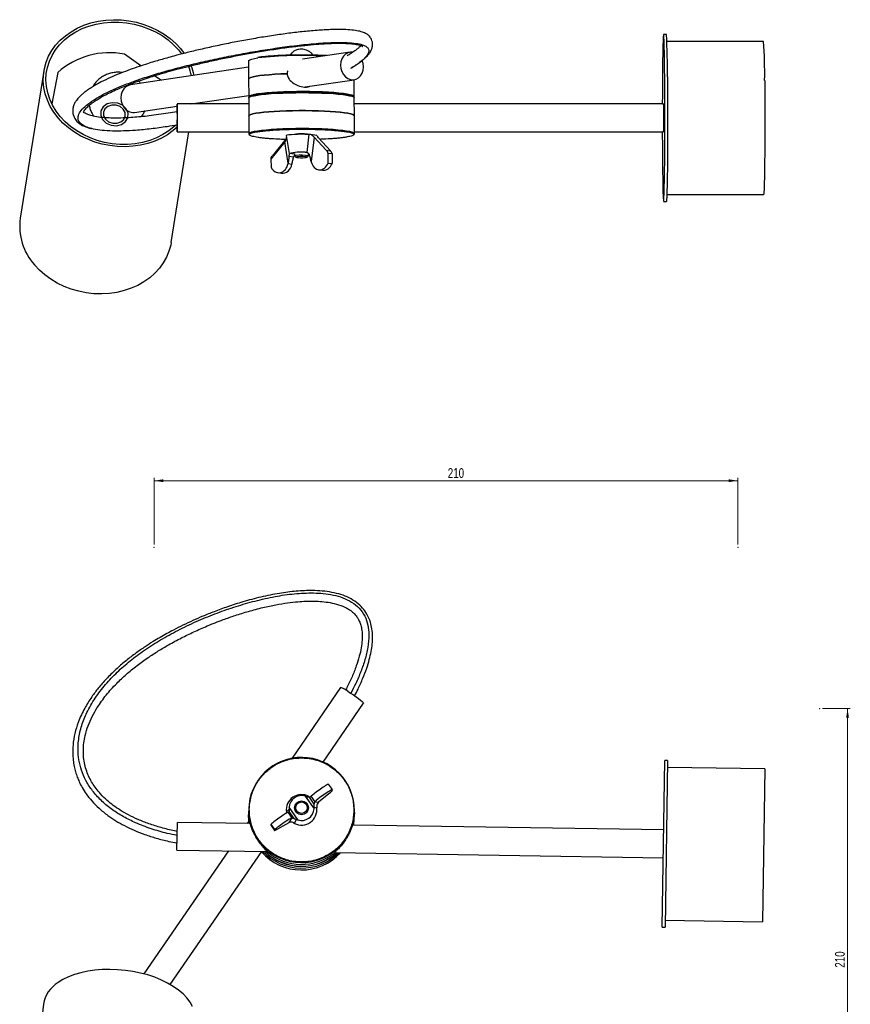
# Model space of a CAD drawing. Header units: millimetres. Extents: x 287 to 835, y 122 to 752.
# Tile 3 of 3: x 536 to 835, y 398 to 752. Entities that reach past the tile are written whole.
import ezdxf

# ---------------------------------------------------------------- set-up
doc = ezdxf.new("R2010")
doc.units = ezdxf.units.MM
doc.header["$PDSIZE"] = -1
doc.styles.add('SLDTEXTSTYLE0', font='TXT', dxfattribs={"width": 0.75})
doc.dimstyles.new('SLDDIMSTYLE0', dxfattribs={"dimtxt": 3.5, "dimasz": 3.302, "dimexe": 0, "dimexo": 0.0625, "dimgap": 0.875, "dimtad": 1, "dimdec": 0, "dimrnd": 1e-09, "dimzin": 12, "dimdsep": 46, "dimtxsty": 'SLDTEXTSTYLE0', "dimsah": 1, "dimcen": 0.09, "dimadec": 0, "dimazin": 3, "dimtfac": 1, "dimtdec": 0, "dimtofl": 0, "dimtmove": 0, "dimatfit": 3, "dimfxl": 0, "dimfrac": 2, "dimtolj": 1, "dimtzin": 12, "dimarcsym": 0})

# ---------------------------------------------------------------- blocks, each defined once
blk = doc.blocks.new('_D')
at = {"color": 7, "linetype": 'Continuous', "lineweight": 0}
for p, q in [((824.72, 503.88), (834.72, 503.88)), ((833.72, 293.88), (833.72, 503.88)), ((824.72, 293.88), (834.72, 293.88))]:
    blk.add_line(p, q, dxfattribs=at)
at = {"color": 7, "linetype": 'Continuous', "lineweight": 18}
for points in [[(833.72, 503.88), (833.21, 500.58), (834.23, 500.58)], [(833.72, 293.88), (834.23, 297.18), (833.21, 297.18)]]:
    blk.add_solid(points, dxfattribs=at)
at = {"color": 7, "linetype": 'Continuous', "lineweight": 18, "insert": (829.21, 410.73), "char_height": 3.5, "attachment_point": 1, "rotation": 90, "style": 'SLDTEXTSTYLE0'}
blk.add_mtext('210', dxfattribs=at)
blk = doc.blocks.new('_D_1')
at = {"color": 7, "linetype": 'Continuous', "lineweight": 0}
for p, q in [((584.26, 562.9), (584.26, 586.81)), ((584.26, 585.81), (794.26, 585.81)), ((794.26, 562.9), (794.26, 586.81))]:
    blk.add_line(p, q, dxfattribs=at)
at = {"color": 7, "linetype": 'Continuous', "lineweight": 18}
for points in [[(584.26, 585.81), (587.56, 585.3), (587.56, 586.32)], [(794.26, 585.81), (790.95, 586.32), (790.95, 585.3)]]:
    blk.add_solid(points, dxfattribs=at)
at = {"color": 7, "linetype": 'Continuous', "lineweight": 18, "insert": (689.92, 590.32), "char_height": 3.5, "attachment_point": 1, "style": 'SLDTEXTSTYLE0'}
blk.add_mtext('210', dxfattribs=at)

msp = doc.modelspace()

# ---------------------------------------------------------------- linework, layer by layer
at = {"color": 7, "linetype": 'Continuous', "lineweight": 25}
for p, q in [((768.54, 746.25), (767.54, 746.25)), ((803.54, 743.75), (768.73, 743.75)), ((654.75, 739.88), (637.69, 737.35)), ((579.48, 734.94), (573.59, 739.17)), ((618.27, 736.73), (618.28, 730.26)), ((544.61, 733.08), (536.11, 680.18)), ((618.28, 734.46), (575.73, 728.14)), ((549.62, 732.59), (547.52, 721.26)), ((586.7, 729.77), (584.41, 731.41)), ((618.28, 730.26), (618.29, 723.79)), ((638.58, 727.37), (656.22, 729.99)), ((656.29, 723.85), (656.28, 730)), ((597.42, 721.25), (618.29, 724.35)), ((618.29, 723.4), (618.3, 716.93)), ((621.24, 724.88), (621.02, 724.76)), ((656.3, 716.99), (656.29, 723.46)), ((577.2, 718.25), (592.53, 720.52)), ((618.3, 721.25), (592.57, 721.25)), ((598.18, 721.36), (598.14, 721.25)), ((598.42, 721.25), (598.44, 721.4)), ((767.54, 721.25), (656.3, 721.25)), ((618.3, 716.93), (618.31, 710.46)), ((656.31, 710.52), (656.3, 716.99)), ((590.42, 671.45), (596.81, 711.25)), ((592.57, 711.25), (618.31, 711.25)), ((631.17, 708.04), (626.73, 702.53)), ((631.81, 709.9), (632.83, 703.4)), ((639.89, 710.41), (639.18, 703.8)), ((639.89, 710.41), (640.55, 710.39)), ((640.55, 710.39), (642.78, 710.07)), ((641.86, 709.28), (640.77, 700.59)), ((641.86, 709.28), (646.19, 704.65)), ((642.78, 710.07), (642.77, 710.05)), ((647.68, 704.44), (643.44, 709.06)), ((656.31, 711.25), (767.54, 711.25)), ((631.32, 707.62), (626.28, 701.36)), ((632.47, 699.99), (631.32, 707.62)), ((646.19, 704.65), (647.68, 704.44)), ((626.28, 701.36), (626.36, 698.51)), ((626.37, 702), (626.77, 702.5)), ((632.77, 702.54), (634.53, 702.29)), ((632.83, 703.47), (632.85, 703.34)), ((634.82, 703.45), (634.83, 702.57)), ((634.84, 702.55), (635.28, 702.11)), ((639.18, 703.8), (638.59, 703.89)), ((639.37, 702.12), (639.81, 702.56)), ((639.83, 702.58), (639.82, 703.46)), ((646.91, 699.99), (646.92, 703.5)), ((648.38, 703.29), (646.92, 703.5)), ((648.38, 703.29), (648.3, 699.8)), ((632.47, 699.99), (632.45, 699.86)), ((632.45, 699.86), (633.86, 699.66)), ((633.86, 699.66), (633.88, 699.79)), ((640.77, 700.59), (640.8, 700.46)), ((643.46, 697.63), (644.81, 697.44)), ((646.91, 699.99), (648.3, 699.8)), ((628.73, 696.57), (630.08, 696.38)), ((768.73, 688.75), (803.54, 688.75)), ((767.54, 686.25), (768.54, 686.25)), ((651.37, 511.45), (633.88, 486)), ((645.09, 484.66), (659.61, 505.78)), ((767.08, 425.26), (768.01, 485.26)), ((769.01, 485.24), (768.01, 485.26)), ((769.01, 485.24), (768.08, 425.25)), ((803.97, 482.2), (768.97, 482.74)), ((803.97, 482.2), (803.11, 427.21)), ((646.91, 476.72), (648.3, 474.75)), ((648.38, 474.38), (648.3, 474.75)), ((639.18, 472.19), (638.59, 472.42)), ((638.59, 472.42), (641.82, 467.85)), ((639.89, 472.3), (639.18, 472.19)), ((639.89, 472.3), (640.55, 472.09)), ((641.88, 469.51), (640.12, 472.02)), ((640.77, 472.35), (640.8, 472.38)), ((642.21, 470.38), (640.8, 472.38)), ((647.68, 473.75), (643.44, 470.18)), ((618.32, 467.7), (618.3, 467.05)), ((632.85, 467.77), (631.88, 466.71)), ((632.83, 468.39), (632.85, 467.77)), ((636.06, 463.82), (632.83, 468.39)), ((634.83, 468.25), (634.82, 468.16)), ((639.82, 468.08), (639.82, 468.17)), ((641.8, 468.48), (642.76, 468.23)), ((641.82, 467.85), (641.8, 468.48)), ((642.21, 470.38), (642.19, 470.35)), ((642.19, 470.35), (643.44, 470.18)), ((642.78, 468.93), (642.76, 468.23)), ((618.37, 463.61), (618.28, 465.7)), ((631.88, 466.71), (631.86, 466.78)), ((631.93, 466.29), (631.88, 466.71)), ((632.47, 466.55), (632.45, 466.54)), ((632.45, 466.54), (633.86, 464.54)), ((632.77, 466.88), (634.53, 464.38)), ((632.89, 462.92), (633.88, 464.55)), ((633.86, 464.54), (633.88, 464.55)), ((634.75, 462.65), (635.47, 464.06)), ((635.47, 464.06), (636.06, 463.82)), ((656.3, 466.46), (656.31, 467.11)), ((592.49, 452.97), (592.64, 462.97)), ((618.8, 462.56), (592.64, 462.97)), ((618.38, 463.46), (617.78, 462.58)), ((618.32, 463.37), (618.31, 463.52)), ((626.28, 462.08), (626.36, 462.36)), ((627.75, 460.39), (626.36, 462.36)), ((626.37, 461.88), (627.63, 460.09)), ((627.73, 460.03), (632.89, 462.92)), ((627.73, 460.02), (632.82, 462.87)), ((627.75, 460.39), (627.73, 460.03)), ((634.82, 462.59), (634.75, 462.65)), ((767.62, 460.26), (655.67, 461.99)), ((656.1, 462.22), (656.07, 461.99)), ((610.98, 452.68), (580.6, 408.49)), ((590.1, 404.65), (622.98, 452.5)), ((592.49, 452.97), (624.9, 452.47)), ((649.24, 452.05), (649.3, 452.07)), ((649.27, 452.09), (767.47, 450.26)), ((767.08, 425.26), (768.08, 425.25)), ((768.12, 427.75), (803.11, 427.21)), ((544.42, 397.56), (535.93, 319.11))]:
    msp.add_line(p, q, dxfattribs=at)
at = {"color": 8, "linetype": 'Continuous', "lineweight": 25}
for p, q in [((634.82, 703.19), (632.83, 703.47)), ((638.59, 703.89), (639.03, 703.83)), ((632.89, 462.92), (632.82, 462.87))]:
    msp.add_line(p, q, dxfattribs=at)
at = {"color": 7, "linetype": 'Continuous', "lineweight": 25, "flags": 128}
for points in [[(549.73, 716.29), (548.2, 718.29), (546.91, 720.4), (545.87, 722.59), (545.1, 724.85), (544.6, 727.15), (544.39, 729.46), (544.45, 731.77), (544.79, 734.04), (545.41, 736.26), (546.3, 738.4), (547.45, 740.45), (548.85, 742.37), (550.49, 744.15), (552.35, 745.78), (554.4, 747.23), (556.63, 748.49), (559.02, 749.54), (561.54, 750.39), (564.16, 751.01), (566.86, 751.4), (569.61, 751.56), (572.39, 751.48), (575.15, 751.18), (577.88, 750.64), (580.55, 749.87), (583.13, 748.89), (585.6, 747.71), (587.92, 746.32), (590.07, 744.76), (592.04, 743.03), (593.8, 741.16), (595.12, 739.46)], [(550.53, 716.74), (549.01, 718.73), (547.74, 720.84), (546.73, 723.03), (545.99, 725.28), (545.54, 727.57), (545.37, 729.88), (545.49, 732.17), (545.91, 734.42), (546.6, 736.61), (547.57, 738.72), (548.81, 740.71), (550.29, 742.58), (552.01, 744.29), (553.95, 745.83), (556.09, 747.18), (558.39, 748.34), (560.84, 749.27), (563.41, 749.98), (566.08, 750.46), (568.8, 750.7), (571.56, 750.7), (574.32, 750.46), (577.05, 749.98), (579.73, 749.27), (582.31, 748.33), (584.78, 747.18), (587.11, 745.83), (589.27, 744.28), (591.24, 742.57), (593, 740.71), (594.15, 739.23)], [(767.95, 730.97), (767.92, 733.46), (767.9, 735.78), (767.87, 737.92), (767.83, 739.85), (767.79, 741.55), (767.75, 743.01), (767.71, 744.21), (767.67, 745.14), (767.62, 745.8), (767.58, 746.16), (767.53, 746.24), (767.49, 746.04), (767.44, 745.54), (767.4, 744.76), (767.36, 743.71), (767.32, 742.4), (767.28, 740.83), (767.24, 739.02), (767.21, 737), (767.18, 734.77), (767.15, 732.37), (767.13, 729.81), (767.11, 727.13), (767.1, 724.33), (767.09, 721.46), (767.09, 721.25)], [(655.66, 739.9), (655.01, 739.91), (654.05, 739.7), (653.16, 739.21), (652.41, 738.47), (651.85, 737.53), (651.49, 736.43), (651.36, 735.25), (651.48, 734.05), (651.82, 732.91), (652.38, 731.88), (653.13, 731.03), (654, 730.4)], [(618.27, 736.73), (618.36, 736.91), (618.74, 737.15), (619.41, 737.38), (620.37, 737.6), (621.59, 737.81)], [(654, 730.4), (654.97, 730.04), (655.96, 729.97), (656.93, 730.18), (657.81, 730.67), (658.56, 731.41), (659.13, 732.35), (659.49, 733.44), (659.62, 734.62), (659.5, 735.82), (659.17, 736.93)], [(632.1, 732.12), (629.84, 732.04), (627.7, 731.93), (625.71, 731.79), (623.9, 731.63), (622.31, 731.44), (620.95, 731.24), (619.86, 731.03), (619.04, 730.8), (618.52, 730.56), (618.29, 730.32), (618.28, 730.26)], [(618.28, 730.26), (618.29, 730.32), (618.52, 730.56), (619.04, 730.8), (619.86, 731.03), (620.95, 731.24), (622.31, 731.44), (623.9, 731.63), (625.71, 731.79), (627.7, 731.93), (629.84, 732.04), (632.1, 732.12)], [(767.09, 711.25), (767.09, 709.76), (767.1, 706.92), (767.12, 704.17), (767.14, 701.54), (767.16, 699.05), (767.19, 696.72), (767.22, 694.58), (767.26, 692.65), (767.29, 690.95), (767.33, 689.49), (767.38, 688.29), (767.42, 687.36), (767.46, 686.71), (767.51, 686.34), (767.55, 686.26), (767.6, 686.47), (767.64, 686.96), (767.69, 687.74), (767.73, 688.79), (767.77, 690.11), (767.81, 691.68), (767.85, 693.48), (767.88, 695.51), (767.91, 697.73), (767.94, 700.13), (767.96, 702.69), (767.98, 705.38), (767.99, 708.17), (768, 711.04), (768.01, 713.96), (768.01, 716.9), (768.01, 719.84), (768, 722.74), (767.99, 725.58), (767.97, 728.33), (767.95, 730.97), (767.95, 730.97)], [(768.95, 730.97), (768.97, 728.33), (768.99, 725.58), (769, 722.74), (769.01, 719.84), (769.01, 716.9), (769.01, 713.96), (769, 711.04), (768.99, 708.17), (768.98, 705.38), (768.96, 702.69), (768.94, 700.13), (768.91, 697.73), (768.88, 695.51), (768.85, 693.48), (768.81, 691.68), (768.77, 690.11), (768.73, 688.79), (768.69, 687.74), (768.64, 686.96), (768.6, 686.47), (768.55, 686.26), (768.54, 686.25)], [(803.91, 729.74), (803.93, 727.25), (803.95, 724.64), (803.96, 721.95), (803.96, 719.2), (803.97, 716.41), (803.96, 713.63), (803.96, 710.88), (803.95, 708.18), (803.93, 705.56), (803.91, 703.05), (803.89, 700.68), (803.86, 698.46), (803.84, 696.43), (803.8, 694.61), (803.77, 693), (803.73, 691.63), (803.69, 690.52), (803.65, 689.67), (803.61, 689.09), (803.56, 688.8), (803.54, 688.75)], [(575.73, 728.14), (575.02, 727.95), (574.14, 727.46), (573.39, 726.72), (572.82, 725.78), (572.47, 724.69), (572.34, 723.51), (572.45, 722.31), (572.8, 721.16), (573.36, 720.13), (574.1, 719.28), (574.98, 718.65)], [(618.29, 723.4), (618.35, 723.55), (618.69, 723.78), (619.32, 724.02), (620.23, 724.24), (621.41, 724.45), (622.84, 724.64), (624.5, 724.82), (626.36, 724.97), (628.4, 725.1), (630.57, 725.2), (632.85, 725.28), (635.2, 725.32), (637.59, 725.34)], [(618.29, 723.79), (618.3, 723.74), (618.4, 723.6)], [(637.59, 725.34), (639.96, 725.32), (642.3, 725.28), (644.56, 725.2), (646.7, 725.1), (648.7, 724.97), (650.51, 724.82), (652.12, 724.64), (653.49, 724.45), (654.61, 724.24), (655.45, 724.02), (656.01, 723.78), (656.27, 723.55), (656.29, 723.46)], [(656.19, 723.65), (656.2, 723.67), (656.29, 723.85)], [(592.63, 718.7), (592.62, 719.68), (592.61, 720.45), (592.59, 720.98), (592.57, 721.23), (592.55, 721.2), (592.54, 720.87), (592.52, 720.28), (592.51, 719.46), (592.5, 718.49)], [(592.5, 713.7), (592.51, 712.83), (592.52, 712.06), (592.54, 711.53), (592.56, 711.27), (592.58, 711.31), (592.59, 711.63), (592.61, 712.22), (592.62, 713.05), (592.63, 714.06), (592.64, 715.2), (592.64, 716.4), (592.64, 717.59), (592.63, 718.7)], [(592.62, 718.21), (592.61, 719.08), (592.6, 719.74), (592.58, 720.14), (592.56, 720.25), (592.55, 720.06), (592.53, 719.6), (592.52, 718.88), (592.51, 718.47)], [(618.3, 716.93), (618.31, 716.99), (618.53, 717.22), (619.04, 717.46), (619.83, 717.68), (620.89, 717.9), (622.21, 718.1), (623.76, 718.28), (625.52, 718.44), (627.46, 718.58), (629.55, 718.69), (631.76, 718.78), (634.06, 718.84), (636.41, 718.87), (638.78, 718.87), (641.12, 718.84), (643.4, 718.78), (645.58, 718.69), (647.64, 718.58), (649.54, 718.44), (651.25, 718.28), (652.75, 718.1), (654, 717.9), (655, 717.68), (655.72, 717.46), (656.16, 717.22), (656.3, 716.99)], [(656.3, 716.99), (656.16, 717.22), (655.72, 717.46), (655, 717.68), (654, 717.9), (652.75, 718.1), (651.25, 718.28), (649.54, 718.44), (647.64, 718.58), (645.58, 718.69), (643.4, 718.78), (641.12, 718.84), (638.78, 718.87), (636.41, 718.87), (634.06, 718.84), (631.76, 718.78), (629.55, 718.69), (627.46, 718.58), (625.52, 718.44), (623.76, 718.28), (622.21, 718.1), (620.89, 717.9), (619.83, 717.68), (619.04, 717.46), (618.53, 717.22), (618.31, 716.99), (618.3, 716.93)], [(592.6, 712.88), (591.18, 711.67), (589.13, 710.22), (586.9, 708.96), (584.51, 707.9), (581.99, 707.06), (579.37, 706.44), (576.67, 706.05), (573.92, 705.89), (571.14, 705.96), (568.38, 706.27), (565.64, 706.81), (562.97, 707.57), (560.39, 708.55), (557.93, 709.74), (555.61, 711.12), (553.46, 712.68), (551.49, 714.41), (549.73, 716.29)], [(591.94, 713.54), (591.51, 713.16), (589.58, 711.61), (587.44, 710.26), (585.14, 709.11), (582.68, 708.17), (580.11, 707.46), (577.45, 706.98), (574.73, 706.74), (571.97, 706.74), (569.21, 706.98), (566.48, 707.46), (563.8, 708.18), (561.22, 709.11), (558.74, 710.27), (556.42, 711.62), (554.25, 713.16), (552.29, 714.87), (550.53, 716.74)], [(592.52, 713.67), (592.53, 713.06), (592.54, 712.53), (592.56, 712.27), (592.58, 712.31), (592.59, 712.64), (592.61, 713.24), (592.62, 714.06), (592.62, 715.04), (592.63, 716.12), (592.63, 717.2), (592.62, 718.21)], [(618.31, 710.46), (618.33, 710.37), (618.51, 710.19)], [(631.81, 709.9), (631.85, 709.97), (632.17, 710.11), (632.78, 710.23), (633.66, 710.33), (634.76, 710.4), (636, 710.45), (637.32, 710.47), (638.64, 710.46), (639.89, 710.41)], [(656.12, 710.25), (656.25, 710.37), (656.31, 710.52)], [(635.26, 702.72), (634.9, 702.64), (634.84, 702.55), (634.84, 702.55)], [(635.63, 702.25), (635.31, 702.17), (635.31, 702.09), (635.61, 702.02), (636.17, 701.96), (636.9, 701.93), (637.71, 701.93), (638.45, 701.96), (639.02, 702.02), (639.34, 702.1), (639.35, 702.18), (639.05, 702.25), (638.49, 702.31), (637.75, 702.34), (636.95, 702.34), (636.2, 702.31), (635.63, 702.25)], [(640.12, 703.1), (639.91, 703.09), (639.82, 703.08)], [(590.42, 671.45), (590.24, 670.5), (589.62, 668.28), (588.73, 666.14), (587.58, 664.09), (586.17, 662.17), (584.54, 660.39), (582.68, 658.76), (580.63, 657.31), (578.4, 656.05), (576.01, 655), (573.49, 654.15), (570.87, 653.53), (568.17, 653.14), (565.42, 652.98), (562.64, 653.05), (559.88, 653.36), (557.14, 653.9), (554.47, 654.66), (551.9, 655.64), (549.43, 656.83), (547.11, 658.21), (544.96, 659.78), (542.99, 661.51), (541.23, 663.38)], [(654, 510.1), (654.97, 509.47), (655.96, 508.8), (656.93, 508.11), (657.81, 507.45), (658.56, 506.86), (659.13, 506.38), (659.49, 506.02), (659.62, 505.81), (659.61, 505.78)], [(656.3, 466.46), (656.3, 466.74), (656.16, 469.06)], [(618.75, 462.66), (618.39, 464.98), (618.3, 467.05)], [(656.3, 466.46), (656.15, 464.4), (655.71, 462.08)], [(598.12, 396.82), (597.23, 398.37), (596.07, 399.87), (594.67, 401.32), (593.04, 402.7), (591.18, 403.99), (589.13, 405.19), (586.9, 406.29), (584.51, 407.26), (581.99, 408.1), (579.37, 408.8), (576.67, 409.36), (573.92, 409.76), (571.14, 410.01), (568.38, 410.11), (565.64, 410.04), (562.97, 409.81), (560.39, 409.43), (557.93, 408.9), (555.61, 408.22), (553.46, 407.4), (551.49, 406.44), (549.73, 405.37)]]:
    msp.add_lwpolyline(points, dxfattribs=at)
at = {"color": 8, "linetype": 'Continuous', "lineweight": 25, "flags": 128}
for points in [[(656.29, 723.85), (656.28, 723.91), (656.07, 724.15), (655.55, 724.38), (654.75, 724.6), (653.67, 724.82), (652.34, 725.01), (650.77, 725.19), (648.98, 725.35), (647.01, 725.48), (644.89, 725.59), (642.64, 725.67), (640.32, 725.72), (637.94, 725.73), (635.56, 725.72), (633.2, 725.68), (630.91, 725.61), (628.71, 725.52), (626.66, 725.39), (624.77, 725.24), (623.08, 725.07), (621.61, 724.88)], [(621.61, 724.88), (620.39, 724.67), (619.43, 724.45), (618.76, 724.22), (618.38, 723.98), (618.29, 723.79)], [(637.61, 712.4), (635.22, 712.39), (632.87, 712.34), (630.59, 712.27), (628.42, 712.17), (626.38, 712.04), (624.52, 711.89), (622.86, 711.71), (621.43, 711.52), (620.25, 711.31), (619.34, 711.08), (618.71, 710.85), (618.37, 710.61), (618.31, 710.46)], [(656.31, 710.52), (656.29, 710.61), (656.03, 710.85), (655.47, 711.08), (654.63, 711.31), (653.51, 711.52), (652.14, 711.71), (650.53, 711.89), (648.72, 712.04), (646.72, 712.17), (644.58, 712.27), (642.32, 712.34), (639.98, 712.39), (637.61, 712.4)], [(631.17, 708.04), (631.16, 708.03), (631.14, 707.97), (631.15, 707.9), (631.19, 707.81), (631.24, 707.72), (631.32, 707.62)], [(655.83, 461.93), (656.2, 464.22), (656.29, 465.77)]]:
    msp.add_lwpolyline(points, dxfattribs=at)
at = {"color": 7, "linetype": 'Continuous', "flags": 128}
for points in [[(572.94, 720.77), (571.18, 721.54), (569.24, 721.72), (567.41, 721.27), (565.97, 720.25), (565.14, 718.83), (565.05, 717.22), (565.7, 715.67), (567.01, 714.4), (568.77, 713.62), (570.71, 713.45), (572.54, 713.9), (573.97, 714.91), (574.81, 716.33), (574.9, 717.95), (574.25, 719.5), (572.94, 720.77)], [(573.18, 719.39), (572.03, 720.32), (570.57, 720.83), (569.01, 720.85), (567.61, 720.37), (566.56, 719.47), (566.04, 718.28), (566.11, 716.98), (566.77, 715.78), (567.92, 714.85), (569.38, 714.33), (570.93, 714.32), (572.34, 714.8), (573.39, 715.7), (573.91, 716.89), (573.84, 718.19), (573.18, 719.39)]]:
    msp.add_lwpolyline(points, dxfattribs=at)
at = {"color": 7, "linetype": 'Continuous', "lineweight": 25}
for centre, radius in [((637.32, 468.2), 2.49), ((637.32, 468.25), 2.05)]:
    msp.add_circle(centre, radius, dxfattribs=at)
for centre, radius, start, end in [((563.38, 733.17), 205.58, 359.3852, 3.6478), ((621.18, 731.91), 182.74, 359.3185, 3.7144), ((568.26, 711.63), 28.05, 79.0463, 131.6455), ((637.71, 591.86), 146.84, 86.9896, 96.3023), ((578.2, 727.1), 19.99, 12.4355, 22.6302), ((578.4, 727.03), 20.79, 12.5682, 22.6089), ((576.7, 721.76), 3.55, 241.0377, 278.1418), ((737.58, 719.18), 30.03, 359.0848, 3.9482), ((647, 716.07), 120.64, 357.7114, 1.2515), ((637.34, 693.21), 17.35, 83.1518, 97.0275), ((636.96, 686.41), 17.55, 84.6677, 103.5945), ((637.19, 692.77), 10.13, 74.9992, 100.9666), ((556.72, 677.28), 20.81, 171.9841, 221.9054), ((649.25, 504.05), 7.7, 51.8253, 74.0033), ((637.26, 467.36), 18.95, 88.9574, 178.9754), ((637.36, 467.36), 18.95, 359.2555, 89.2602), ((637.11, 466.76), 18.81, 164.9425, 179.1126), ((637.31, 467.45), 5.49, 62.0397, 186.9356), ((637.32, 468.1), 4.5, 73.5928, 176.3065), ((637.32, 467.48), 5.49, 242.9568, 7.8664), ((637.33, 468.14), 4.5, 253.5928, 356.3065), ((637.1, 466.1), 18.81, 179.1138, 191.0342), ((637.48, 466.1), 18.81, 347.199, 359.1124), ((637.47, 465.4), 18.81, 349.3577, 359.1128), ((637.27, 464.91), 19.06, 221.0698, 317.6178), ((637.28, 465.56), 19.06, 223.2941, 314.9321), ((637.29, 466.25), 19.05, 226.279, 269.1359), ((637.31, 466.92), 19.07, 229.4736, 308.7525), ((637.3, 466.25), 19.05, 269.0902, 311.9472), ((555.47, 395.76), 11.19, 120.8628, 170.7713)]:
    msp.add_arc(centre, radius, start, end, dxfattribs=at)
at = {"color": 8, "linetype": 'Continuous', "lineweight": 25}
for centre, radius, start, end in [((637.26, 467.46), 18.95, 179.2555, 269.2602), ((637.1, 466.06), 18.81, 179.1087, 190.9415), ((637.36, 467.45), 18.95, 268.9574, 358.9754), ((637.29, 466.22), 19.07, 226.1109, 312.1153)]:
    msp.add_arc(centre, radius, start, end, dxfattribs=at)
at = {"color": 7, "linetype": 'Continuous', "lineweight": 25}
for centre, major_axis, ratio, start_param, end_param in [((643.98, 701.6), (0.44, 3.98), 0.815677, 5.300109, 5.674379), ((626.71, 701.31), (-0.06, 1.01), 0.422631, 0.804101, 1.499351), ((645.41, 701.39), (0.68, 3.94), 0.812171, 5.348273, 5.722543), ((629.25, 700.53), (0.44, 3.98), 0.815677, 2.193423, 4.63376), ((630.68, 700.33), (0.68, 3.94), 0.812171, 3.165419, 4.681924), ((643.98, 701.6), (0.44, 3.98), 0.815677, 1.94899, 4.389327), ((645.41, 701.39), (0.68, 3.94), 0.812171, 3.165419, 4.437491), ((643.98, 474.53), (3.27, 2.3), 0.064048, 0.413582, 2.85392), ((645.41, 472.51), (3.27, 2.31), 0.098781, 0.413413, 2.85375), ((645.41, 472.51), (3.27, 2.31), 0.098781, 5.411547, 5.785817), ((629.25, 464.24), (3.27, 2.3), 0.064048, 0.169149, 2.609487), ((630.68, 462.21), (3.27, 2.31), 0.098781, 0.16898, 2.609317), ((626.71, 461.47), (-0.427, 0.618), 0.103287, 0.087487, 0.782736), ((627.3, 460.64), (-0.427, 0.621), 0.102788, 2.5811, 3.276349)]:
    msp.add_ellipse(centre, major_axis=major_axis, ratio=ratio, start_param=start_param, end_param=end_param, dxfattribs=at)
for points, knots in [([(656.89, 735.25), (657.16, 735.43), (657.9, 735.93), (658.94, 736.72), (660.12, 737.7), (661.14, 738.73), (661.91, 739.7), (662.34, 740.46), (662.55, 740.97), (662.7, 741.46), (662.83, 742.09), (662.87, 742.97), (662.7, 743.96), (662.37, 744.73), (661.93, 745.42), (661.33, 746.05), (660.32, 746.71), (658.79, 747.3), (656.66, 747.73), (653.99, 747.99), (651.31, 748.06), (648.81, 748.03), (646.58, 747.95), (643.24, 747.76), (638.82, 747.38), (633.37, 746.76), (627.83, 746), (622.18, 745.11), (616.54, 744.12), (610.97, 743.05), (605.57, 741.92), (600.4, 740.76), (595.68, 739.61), (591.87, 738.62), (588.89, 737.81), (586.56, 737.15), (584.26, 736.47), (581.69, 735.67), (578.76, 734.71), (575.54, 733.59), (572.06, 732.27), (568.57, 730.8), (565.38, 729.27), (562.98, 727.96), (561.28, 726.91), (560.05, 726.07), (558.98, 725.26), (557.96, 724.39), (556.98, 723.41), (556.14, 722.36), (555.48, 721.17), (555.07, 719.99), (554.92, 718.53), (555.18, 717.16), (555.65, 716.12), (556.4, 715.03), (557.23, 714.3), (558.11, 713.73), (558.93, 713.31), (560.02, 712.89), (560.99, 712.59), (561.59, 712.46), (561.74, 712.43)], [0, 0, 0, 0, 0.00988, 0.027337, 0.042473, 0.062174, 0.078921, 0.090803, 0.09662, 0.100729, 0.10607, 0.113047, 0.122591, 0.130211, 0.135646, 0.145241, 0.157603, 0.172062, 0.187868, 0.20509, 0.223316, 0.235051, 0.247476, 0.260393, 0.290394, 0.320054, 0.350684, 0.383169, 0.416083, 0.44804, 0.480663, 0.512394, 0.541802, 0.56793, 0.584336, 0.598891, 0.613332, 0.629752, 0.650459, 0.673415, 0.697902, 0.727007, 0.754933, 0.77848, 0.793838, 0.806569, 0.819016, 0.832198, 0.84597, 0.862529, 0.875013, 0.889172, 0.903421, 0.917166, 0.9283, 0.936331, 0.954893, 0.961727, 0.971724, 0.984603, 0.996318, 1, 1, 1, 1]), ([(592.49, 718.45), (591.45, 718.28), (589.24, 717.9), (585.92, 717.41), (582.61, 716.98), (579.5, 716.65), (576.63, 716.4), (573.7, 716.23), (570.83, 716.16), (568.08, 716.2), (565.43, 716.37), (563.06, 716.7), (561.14, 717.17), (559.86, 717.67), (559.13, 718.1), (558.79, 718.39), (558.74, 718.45), (558.75, 718.42), (558.79, 718.3), (558.79, 718.28), (558.84, 718.37), (558.98, 718.59), (559.27, 719.06), (559.76, 719.66), (560.36, 720.27), (561.04, 720.88), (561.82, 721.49), (562.82, 722.21), (564.14, 723.06), (565.89, 724.07), (567.99, 725.16), (570.54, 726.36), (573.44, 727.58), (576.54, 728.77), (579.55, 729.84), (582.3, 730.75), (584.71, 731.51), (586.87, 732.16), (589.41, 732.89), (592.62, 733.77), (596.68, 734.81), (601.28, 735.92), (606.29, 737.05), (611.53, 738.14), (616.92, 739.17), (622.4, 740.13), (627.9, 741), (633.24, 741.75), (638.13, 742.32), (642.5, 742.73), (646.3, 742.99), (649.46, 743.1), (652.12, 743.1), (654.39, 743.01), (656.18, 742.82), (657.45, 742.59), (658.3, 742.37), (658.94, 742.13), (659.32, 741.87), (659.3, 741.91), (659.29, 741.92)], [0, 0, 0, 0, 0.017399, 0.037053, 0.056148, 0.073965, 0.091117, 0.107089, 0.127177, 0.145228, 0.162055, 0.184026, 0.202267, 0.21756, 0.230561, 0.241716, 0.251448, 0.257329, 0.263009, 0.271355, 0.283782, 0.298728, 0.312143, 0.32467, 0.335925, 0.346771, 0.356882, 0.367683, 0.383294, 0.400563, 0.419823, 0.440633, 0.464797, 0.487902, 0.50954, 0.528828, 0.544261, 0.557795, 0.571428, 0.593388, 0.618759, 0.64692, 0.677376, 0.708489, 0.739034, 0.770625, 0.801797, 0.831236, 0.859083, 0.881661, 0.902323, 0.920866, 0.933777, 0.94734, 0.96162, 0.969209, 0.977391, 0.986027, 0.994236, 1, 1, 1, 1]), ([(641.41, 738.81), (641.27, 739), (640.91, 739.52), (640.11, 740.15), (639.16, 740.64), (638.19, 740.91), (637.25, 740.99), (636.36, 740.91), (635.45, 740.66), (634.56, 740.23), (633.71, 739.59), (633.3, 739.04), (633.11, 738.79)], [0, 0, 0, 0, 0.074386, 0.192315, 0.311247, 0.401963, 0.499624, 0.601036, 0.677443, 0.789533, 0.905221, 1, 1, 1, 1]), ([(658.64, 742.22), (658.6, 742.18), (658.42, 741.97), (657.95, 741.53), (657.17, 740.88), (656.18, 740.15), (655.04, 739.38), (654.18, 738.85), (653.75, 738.59)], [0, 0, 0, 0, 0.044882, 0.21603, 0.38927, 0.593223, 0.796668, 1, 1, 1, 1]), ([(621.75, 738), (621.73, 738), (621.68, 737.99), (621.63, 737.94), (621.59, 737.88), (621.59, 737.83), (621.59, 737.81)], [0, 0, 0, 0, 0.270261, 0.562429, 0.789736, 1, 1, 1, 1]), ([(646.29, 738.63), (646.15, 738.64), (645.35, 738.68), (643.76, 738.75), (641.57, 738.81), (639.36, 738.84), (637.18, 738.85), (635.09, 738.84), (633.1, 738.8), (630.69, 738.73), (628.03, 738.6), (625.39, 738.41), (623.31, 738.21), (622.25, 738.07), (621.75, 738)], [0, 0, 0, 0, 0.017887, 0.102037, 0.184907, 0.265929, 0.34461, 0.420549, 0.493439, 0.563067, 0.691963, 0.80725, 0.909565, 1, 1, 1, 1]), ([(632.35, 733.12), (632.32, 733.06), (632.16, 732.75), (632.13, 732.4), (632.1, 732.12)], [0, 0, 0, 0, 0.205679, 1, 1, 1, 1]), ([(655.36, 734.25), (655.69, 734.45), (656.14, 734.73), (656.55, 735.01), (656.66, 735.09)], [0, 0, 0, 0, 0.725967, 1, 1, 1, 1]), ([(572.79, 732.52), (572.64, 732.55), (571.94, 732.7), (570.67, 732.68), (569.03, 732.48), (567.47, 732.01), (566.03, 731.33), (564.72, 730.45), (563.58, 729.39), (562.74, 728.39), (562.36, 727.71), (562.23, 727.48)], [0, 0, 0, 0, 0.036137, 0.170939, 0.303535, 0.433924, 0.562199, 0.688547, 0.813227, 0.936578, 1, 1, 1, 1]), ([(579.39, 728.68), (579.3, 728.81), (579.09, 729.11), (578.82, 729.36), (578.66, 729.51)], [0, 0, 0, 0, 0.414332, 1, 1, 1, 1]), ([(632.1, 732.12), (632.19, 731.67), (632.38, 730.76), (633.38, 729.43), (634.95, 728.25), (637.17, 727.45), (639.11, 727.22), (640.12, 727.56), (640.34, 727.63)], [0, 0, 0, 0, 0.131917, 0.262581, 0.474395, 0.691968, 0.932747, 1, 1, 1, 1]), ([(637.58, 725.52), (636.75, 725.51), (634.97, 725.51), (632.17, 725.44), (629.16, 725.33), (626.65, 725.18), (624.7, 725.01), (623.27, 724.87), (621.96, 724.7), (620.79, 724.52), (619.83, 724.31), (619.1, 724.09), (618.66, 723.89), (618.58, 723.75), (618.55, 723.7)], [0, 0, 0, 0, 0.0869821, 0.1853912, 0.2962778, 0.4202529, 0.4872227, 0.55733, 0.6303698, 0.7060472, 0.7839758, 0.8636825, 0.9446202, 1, 1, 1, 1]), ([(621.77, 724.67), (621.75, 724.67), (621.7, 724.68), (621.65, 724.74), (621.61, 724.81), (621.61, 724.86), (621.61, 724.88)], [0, 0, 0, 0, 0.270261, 0.562429, 0.789736, 1, 1, 1, 1]), ([(637.59, 725.34), (637.59, 725.37), (637.58, 725.42), (637.58, 725.48), (637.58, 725.52), (637.58, 725.52), (637.58, 725.52)], [0, 0, 0, 0, 0.270261, 0.562429, 0.789736, 1, 1, 1, 1]), ([(656.05, 723.7), (656.04, 723.76), (656.01, 723.89), (655.62, 724.09), (654.97, 724.31), (654.06, 724.52), (652.96, 724.7), (651.69, 724.87), (650.31, 725.01), (648.41, 725.18), (645.95, 725.33), (642.97, 725.44), (640.19, 725.51), (638.42, 725.51), (637.58, 725.52)], [0, 0, 0, 0, 0.053949, 0.135009, 0.214836, 0.292883, 0.368675, 0.441826, 0.512039, 0.57911, 0.703273, 0.814328, 0.912886, 1, 1, 1, 1]), ([(560.95, 720.78), (561.06, 720.28), (561.27, 719.25), (561.8, 717.93), (562.29, 717.17), (562.48, 716.88)], [0, 0, 0, 0, 0.361213, 0.750674, 1, 1, 1, 1]), ([(579.75, 716.69), (579.9, 716.9), (580.34, 717.53), (580.72, 718.25), (580.87, 718.77), (580.88, 718.79)], [0, 0, 0, 0, 0.331644, 0.964494, 1, 1, 1, 1]), ([(637.61, 712.4), (637.61, 712.37), (637.61, 712.32), (637.6, 712.24), (637.6, 712.2), (637.6, 712.19), (637.6, 712.18)], [0, 0, 0, 0, 0.270261, 0.562429, 0.789736, 1, 1, 1, 1]), ([(631.48, 708.49), (630.58, 708.52), (628.56, 708.59), (626.2, 708.74), (624.3, 708.9), (622.91, 709.05), (621.65, 709.22), (620.54, 709.4), (619.64, 709.61), (618.98, 709.83), (618.58, 710.04), (618.55, 710.18), (618.54, 710.25)], [0, 0, 0, 0, 0.122873, 0.275161, 0.357425, 0.443543, 0.533263, 0.626223, 0.721949, 0.819858, 0.91928, 1, 1, 1, 1]), ([(631.9, 709.33), (631.88, 709.25), (631.82, 709.06), (631.6, 708.62), (631.32, 708.25), (631.17, 708.05)], [0, 0, 0, 0, 0.234192, 0.57317, 1, 1, 1, 1]), ([(640.55, 710.39), (640.83, 710.19), (641.32, 709.83), (641.7, 709.45), (641.86, 709.28)], [0, 0, 0, 0, 0.577293, 1, 1, 1, 1]), ([(643.44, 709.06), (643.26, 709.28), (642.94, 709.66), (642.83, 709.95), (642.78, 710.07)], [0, 0, 0, 0, 0.5739179, 1, 1, 1, 1]), ([(656.1, 710.31), (656.11, 710.31), (656.15, 710.22), (655.96, 710.06), (655.52, 709.83), (654.78, 709.61), (653.81, 709.4), (652.65, 709.22), (651.33, 709.05), (649.9, 708.9), (647.95, 708.74), (645.97, 708.61), (644.38, 708.56), (643.92, 708.54)], [0, 0, 0, 0, 0.008407, 0.11201, 0.214813, 0.316052, 0.415033, 0.511154, 0.603926, 0.692972, 0.778034, 0.9355, 1, 1, 1, 1]), ([(632.77, 702.54), (632.74, 702.12), (632.68, 701.27), (632.54, 700.42), (632.47, 699.99)], [0, 0, 0, 0, 0.49695, 1, 1, 1, 1]), ([(632.85, 703.34), (632.86, 703.29), (632.87, 703.19), (632.81, 702.92), (632.77, 702.69), (632.77, 702.56), (632.77, 702.54)], [0, 0, 0, 0, 0.4027222, 0.6759268, 0.9503883, 1, 1, 1, 1]), ([(633.88, 699.79), (633.97, 700.21), (634.15, 701.06), (634.41, 701.88), (634.53, 702.29)], [0, 0, 0, 0, 0.497275, 1, 1, 1, 1]), ([(634.53, 702.29), (634.57, 702.39), (634.64, 702.55), (634.77, 702.65), (634.82, 702.69)], [0, 0, 0, 0, 0.617071, 1, 1, 1, 1]), ([(640.12, 703.07), (640.07, 703.17), (639.99, 703.36), (639.74, 703.58), (639.46, 703.72), (639.27, 703.78), (639.18, 703.8)], [0, 0, 0, 0, 0.250176, 0.499803, 0.764556, 1, 1, 1, 1]), ([(640.77, 700.59), (640.68, 701), (640.5, 701.83), (640.25, 702.66), (640.12, 703.07)], [0, 0, 0, 0, 0.4972754, 1, 1, 1, 1]), ([(656.41, 508.48), (656.82, 509.27), (657.89, 511.34), (659.35, 514.64), (660.71, 518.2), (661.7, 521.43), (662.37, 524.34), (662.75, 526.95), (662.88, 529.22), (662.8, 531.46), (662.48, 533.67), (661.81, 535.91), (660.8, 538.04), (659.29, 540.16), (657.13, 542.15), (654.46, 543.76), (651.45, 544.94), (648.2, 545.74), (644.76, 546.2), (640.47, 546.39), (635.29, 546.16), (629.08, 545.35), (622.67, 544.04), (616.46, 542.38), (610.87, 540.59), (606.06, 538.83), (601.9, 537.16), (598.17, 535.53), (594.66, 533.88), (591.53, 532.3), (588.79, 530.83), (586.34, 529.44), (583.74, 527.88), (580.82, 526), (577.62, 523.78), (574.26, 521.2), (570.81, 518.26), (567.51, 515.06), (564.58, 511.78), (562.4, 508.94), (560.81, 506.57), (559.55, 504.47), (558.37, 502.24), (557.11, 499.41), (555.93, 495.93), (555.12, 491.93), (554.92, 488.34), (555.11, 485.43), (555.46, 483.19), (555.97, 481.15), (556.59, 479.29), (557.38, 477.4), (558.43, 475.36), (559.91, 473.03), (561.92, 470.51), (564.52, 467.9), (567.43, 465.54), (570.52, 463.48), (573.69, 461.7), (577.19, 460.06), (581.01, 458.56), (585.16, 457.24), (589.03, 456.22), (591.53, 455.74), (592.53, 455.54)], [0, 0, 0, 0, 0.012343, 0.032327, 0.050042, 0.065158, 0.079013, 0.091371, 0.101679, 0.110362, 0.122205, 0.132257, 0.142179, 0.154004, 0.16737, 0.181313, 0.195526, 0.210416, 0.225993, 0.241923, 0.267977, 0.295594, 0.326319, 0.356414, 0.382706, 0.406058, 0.426246, 0.443898, 0.461682, 0.479365, 0.491899, 0.504441, 0.518085, 0.533709, 0.552277, 0.571917, 0.592423, 0.615242, 0.635985, 0.653895, 0.665366, 0.676082, 0.688245, 0.700871, 0.719585, 0.739671, 0.757834, 0.769546, 0.780002, 0.789248, 0.798403, 0.806836, 0.81726, 0.829619, 0.844189, 0.860663, 0.878945, 0.894256, 0.91025, 0.927604, 0.946, 0.965331, 0.986258, 1, 1, 1, 1]), ([(592.59, 459.72), (592.25, 459.78), (590.3, 460.13), (586.89, 461.02), (582.52, 462.37), (578.6, 463.9), (575.14, 465.55), (572.16, 467.26), (569.6, 469), (567.22, 470.92), (565.14, 472.95), (563.39, 475.06), (562.04, 477.05), (560.9, 479.12), (559.96, 481.38), (559.28, 483.79), (558.87, 486.32), (558.76, 488.92), (558.96, 491.56), (559.5, 494.51), (560.49, 497.72), (561.97, 501.08), (564.09, 504.8), (566.98, 508.81), (570.53, 512.74), (574.28, 516.25), (578.06, 519.35), (581.93, 522.14), (585.74, 524.62), (589.73, 526.98), (594, 529.27), (598.62, 531.53), (603.62, 533.74), (608.6, 535.7), (613.56, 537.43), (618.31, 538.91), (623.21, 540.2), (627.91, 541.21), (632.13, 541.9), (635.72, 542.31), (638.74, 542.5), (641.4, 542.54), (644.07, 542.43), (646.91, 542.13), (649.92, 541.51), (652.39, 540.65), (654.16, 539.69), (655.46, 538.79), (656.45, 537.84), (657.25, 536.81), (657.84, 535.84), (658.42, 534.55), (658.89, 532.89), (659.16, 530.83), (659.15, 528.39), (658.8, 525.61), (658.09, 522.5), (657, 519.03), (655.48, 515.28), (654.18, 512.42), (653.35, 510.87), (653.2, 510.59)], [0, 0, 0, 0, 0.00521, 0.029311, 0.052044, 0.072491, 0.091071, 0.108063, 0.122832, 0.136225, 0.152737, 0.165395, 0.176623, 0.188413, 0.200642, 0.213477, 0.226565, 0.240107, 0.25384, 0.268086, 0.287098, 0.306573, 0.325651, 0.354117, 0.383408, 0.407558, 0.433017, 0.45804, 0.48012, 0.501916, 0.528157, 0.552931, 0.579172, 0.609948, 0.632752, 0.657424, 0.684002, 0.707752, 0.728685, 0.747066, 0.76101, 0.773264, 0.786073, 0.800257, 0.815065, 0.830895, 0.838305, 0.844578, 0.853978, 0.858434, 0.864174, 0.871153, 0.879809, 0.890429, 0.902878, 0.917316, 0.933276, 0.951892, 0.973107, 0.995181, 1, 1, 1, 1]), ([(618.52, 467.72), (618.56, 468.5), (618.64, 470.05), (619.12, 472.31), (619.85, 474.48), (620.81, 476.49), (621.98, 478.32), (623.29, 479.95), (624.72, 481.37), (626.67, 482.93), (629.18, 484.41), (632.19, 485.5), (634.99, 486.07), (636.77, 486.11), (637.6, 486.13)], [0, 0, 0, 0, 0.079486, 0.158358, 0.236031, 0.311971, 0.385717, 0.456893, 0.525211, 0.590472, 0.711283, 0.81934, 0.915238, 1, 1, 1, 1]), ([(637.61, 486.31), (637.61, 486.31), (637.61, 486.31), (637.6, 486.26), (637.6, 486.2), (637.6, 486.15), (637.6, 486.13)], [0, 0, 0, 0, 0.270261, 0.562429, 0.789736, 1, 1, 1, 1]), ([(637.6, 486.13), (638.44, 486.09), (640.21, 485.99), (642.99, 485.34), (645.97, 484.15), (648.43, 482.6), (650.33, 480.97), (651.71, 479.51), (652.98, 477.84), (654.08, 475.97), (654.99, 473.93), (655.65, 471.75), (656.06, 469.47), (656.09, 467.92), (656.11, 467.14)], [0, 0, 0, 0, 0.084762, 0.18066, 0.288717, 0.409528, 0.474789, 0.543107, 0.614283, 0.688029, 0.763969, 0.841642, 0.920514, 1, 1, 1, 1]), ([(640.12, 472.02), (640.07, 472.01), (639.99, 472.01), (639.74, 472.02), (639.46, 472.08), (639.27, 472.16), (639.18, 472.19)], [0, 0, 0, 0, 0.250176, 0.499803, 0.764556, 1, 1, 1, 1]), ([(640.77, 472.35), (640.68, 472.27), (640.5, 472.1), (640.25, 472.05), (640.12, 472.02)], [0, 0, 0, 0, 0.497275, 1, 1, 1, 1]), ([(632.85, 467.77), (632.86, 467.61), (632.87, 467.34), (632.81, 467.04), (632.77, 466.92), (632.77, 466.89), (632.77, 466.88)], [0, 0, 0, 0, 0.402722, 0.675927, 0.950388, 1, 1, 1, 1]), ([(641.8, 468.48), (641.79, 468.65), (641.78, 468.94), (641.84, 469.29), (641.88, 469.45), (641.88, 469.51), (641.88, 469.51)], [0, 0, 0, 0, 0.402722, 0.675927, 0.950388, 1, 1, 1, 1]), ([(641.88, 469.51), (641.91, 469.68), (641.97, 470.01), (642.12, 470.24), (642.19, 470.35)], [0, 0, 0, 0, 0.49695, 1, 1, 1, 1]), ([(643.44, 470.18), (643.26, 469.99), (642.94, 469.65), (642.83, 469.14), (642.78, 468.93)], [0, 0, 0, 0, 0.5739179, 1, 1, 1, 1]), ([(632.77, 466.88), (632.74, 466.8), (632.68, 466.63), (632.54, 466.58), (632.47, 466.55)], [0, 0, 0, 0, 0.49695, 1, 1, 1, 1]), ([(633.88, 464.55), (633.97, 464.55), (634.15, 464.55), (634.41, 464.43), (634.53, 464.38)], [0, 0, 0, 0, 0.497275, 1, 1, 1, 1]), ([(634.53, 464.38), (634.58, 464.36), (634.66, 464.33), (634.91, 464.27), (635.19, 464.19), (635.38, 464.1), (635.47, 464.06)], [0, 0, 0, 0, 0.250176, 0.499803, 0.764555, 1, 1, 1, 1]), ([(618.55, 462.57), (618.52, 462.74), (618.43, 463.2), (618.39, 463.56), (618.37, 463.6), (618.37, 463.61)], [0, 0, 0, 0, 0.266917, 0.717535, 1, 1, 1, 1]), ([(624.91, 452.42), (624.84, 452.53), (624.7, 452.75), (623.94, 453.58), (622.84, 454.85), (621.48, 456.7), (620.33, 458.68), (619.52, 460.47), (619.06, 461.75), (618.82, 462.54), (618.79, 462.6), (618.77, 462.63)], [0, 0, 0, 0, 0.083306, 0.165821, 0.299581, 0.43698, 0.589032, 0.699644, 0.810591, 0.913276, 1, 1, 1, 1]), ([(634.75, 462.65), (634.58, 462.75), (634.23, 462.96), (633.73, 463.07), (633.27, 463.07), (633.02, 462.97), (632.89, 462.92)], [0, 0, 0, 0, 0.241484, 0.489142, 0.743769, 1, 1, 1, 1]), ([(634.25, 462.93), (634.27, 462.91), (634.46, 462.79), (634.65, 462.68), (634.82, 462.59)], [0, 0, 0, 0, 0.131053, 1, 1, 1, 1]), ([(655.7, 462.06), (655.68, 462.03), (655.65, 461.98), (655.4, 461.26), (654.96, 460.14), (654.29, 458.7), (653.37, 457.08), (652.17, 455.35), (650.88, 453.84), (649.88, 452.79), (649.36, 452.24), (649.28, 452.1), (649.24, 452.05)], [0, 0, 0, 0, 0.083845, 0.183312, 0.282888, 0.384593, 0.493441, 0.616529, 0.759075, 0.872349, 0.950815, 1, 1, 1, 1]), ([(624.72, 452.5), (624.74, 452.48), (624.87, 452.4), (624.89, 452.41), (624.91, 452.42)], [0, 0, 0, 0, 0.205679, 1, 1, 1, 1]), ([(637.02, 448.73), (637.02, 448.7), (637.02, 448.64), (637.02, 448.57), (637.02, 448.52), (637.02, 448.51), (637.02, 448.51)], [0, 0, 0, 0, 0.270261, 0.562429, 0.789736, 1, 1, 1, 1])]:
    msp.add_open_spline(points, degree=3, knots=knots, dxfattribs=at)
at = {"color": 8, "linetype": 'Continuous', "lineweight": 25}
for points, knots in [([(592.61, 713.69), (591.39, 713.49), (588.22, 712.95), (583.19, 712.28), (577.94, 711.76), (573.28, 711.51), (569.22, 711.48), (565.52, 711.7), (562.47, 712.17), (560.09, 712.85), (558.39, 713.69), (557.3, 714.72), (556.78, 716.01), (557.07, 717.59), (558.31, 719.38), (560.43, 721.31), (563.42, 723.33), (567.22, 725.37), (571.49, 727.31), (576.25, 729.17), (581.52, 730.99), (587.34, 732.76), (593.62, 734.46), (600.19, 736.06), (606.92, 737.55), (613.69, 738.91), (620.64, 740.17), (627.63, 741.28), (634.66, 742.23), (640.48, 742.85), (645.2, 743.21), (648.73, 743.37), (652.19, 743.41), (655.39, 743.26), (658.17, 742.88), (660.18, 742.24), (661.28, 741.41), (661.66, 740.37), (661.26, 739.17), (660.18, 737.84), (658.67, 736.51), (656.89, 735.21), (655.53, 734.36), (654.89, 733.96)], [0, 0, 0, 0, 0.017444, 0.045262, 0.073047, 0.095229, 0.117198, 0.139026, 0.160816, 0.17926, 0.197883, 0.216378, 0.234969, 0.259765, 0.284717, 0.309539, 0.339366, 0.369239, 0.398476, 0.428037, 0.45947, 0.492082, 0.52597, 0.560832, 0.594712, 0.628535, 0.661766, 0.696201, 0.728633, 0.760922, 0.777036, 0.794109, 0.810175, 0.826574, 0.84281, 0.859032, 0.875244, 0.891688, 0.913801, 0.935424, 0.957197, 0.979771, 1, 1, 1, 1]), ([(618.54, 723.56), (618.55, 723.67), (618.58, 723.88), (619.32, 724.18), (620.38, 724.44), (621.33, 724.6), (621.77, 724.67)], [0, 0, 0, 0, 0.264898, 0.540021, 0.784186, 1, 1, 1, 1]), ([(621.77, 724.67), (622.27, 724.74), (623.33, 724.88), (625.41, 725.08), (628.05, 725.27), (630.71, 725.39), (633.12, 725.47), (635.11, 725.5), (637.2, 725.52), (639.38, 725.51), (641.59, 725.48), (643.78, 725.41), (645.92, 725.32), (647.93, 725.21), (649.78, 725.06), (651.42, 724.9), (652.83, 724.72), (653.99, 724.53), (654.88, 724.33), (655.51, 724.13), (655.85, 723.98), (655.92, 723.9), (655.93, 723.89)], [0, 0, 0, 0, 0.055091, 0.11742, 0.187652, 0.266173, 0.30859, 0.352993, 0.399254, 0.447186, 0.496543, 0.547026, 0.598289, 0.649952, 0.701614, 0.752877, 0.80336, 0.852717, 0.900649, 0.94691, 0.991313, 1, 1, 1, 1]), ([(618.54, 710.25), (618.53, 710.26), (618.48, 710.36), (618.66, 710.53), (619.11, 710.76), (619.85, 710.98), (620.81, 711.18), (621.98, 711.37), (623.29, 711.54), (624.72, 711.68), (626.67, 711.84), (629.18, 712), (632.19, 712.11), (634.99, 712.17), (636.77, 712.18), (637.6, 712.18)], [0, 0, 0, 0, 0.015215, 0.093492, 0.171164, 0.247655, 0.322439, 0.395063, 0.465156, 0.532435, 0.596703, 0.715676, 0.822089, 0.916527, 1, 1, 1, 1]), ([(637.6, 712.18), (638.44, 712.18), (640.21, 712.17), (642.99, 712.11), (645.97, 712), (648.43, 711.84), (650.33, 711.68), (651.71, 711.54), (652.98, 711.37), (654.08, 711.18), (654.99, 710.98), (655.65, 710.76), (656.05, 710.53), (656.09, 710.38), (656.1, 710.31)], [0, 0, 0, 0, 0.085313, 0.181833, 0.290591, 0.412187, 0.477871, 0.546633, 0.618271, 0.692496, 0.768929, 0.847106, 0.92649, 1, 1, 1, 1]), ([(631.32, 707.62), (631.43, 707.82), (631.65, 708.21), (631.86, 708.79), (631.91, 709.13), (631.93, 709.3)], [0, 0, 0, 0, 0.337846, 0.672353, 1, 1, 1, 1]), ([(592.57, 458.27), (591.36, 458.51), (588.21, 459.13), (583.19, 460.61), (577.94, 462.59), (573.28, 464.9), (569.22, 467.43), (565.52, 470.42), (562.47, 473.69), (560.09, 477.18), (558.39, 480.74), (557.3, 484.5), (556.78, 488.76), (557.07, 493.47), (558.31, 498.43), (560.43, 503.44), (563.42, 508.39), (567.22, 513.18), (571.49, 517.55), (576.25, 521.63), (581.52, 525.47), (587.34, 529.11), (593.62, 532.48), (600.19, 535.55), (606.92, 538.29), (613.69, 540.64), (620.64, 542.65), (627.63, 544.22), (634.66, 545.26), (640.48, 545.55), (645.2, 545.3), (648.73, 544.77), (652.19, 543.81), (655.39, 542.29), (658.17, 540.07), (660.18, 537.19), (661.28, 533.9), (661.66, 530.07), (661.26, 525.89), (660.18, 521.46), (658.67, 517.13), (656.94, 513.11), (655.63, 510.57), (655.04, 509.42)], [0, 0, 0, 0, 0.017278, 0.045147, 0.072983, 0.095206, 0.117215, 0.139083, 0.160913, 0.179391, 0.198048, 0.216577, 0.235202, 0.260043, 0.285041, 0.309909, 0.33979, 0.369718, 0.399009, 0.428624, 0.460114, 0.492786, 0.526736, 0.561662, 0.595604, 0.629489, 0.662781, 0.69728, 0.729771, 0.76212, 0.778263, 0.795367, 0.811463, 0.827891, 0.844157, 0.860409, 0.876651, 0.893124, 0.915278, 0.936941, 0.958754, 0.981369, 1, 1, 1, 1]), ([(637.02, 448.73), (636.19, 448.77), (634.41, 448.87), (631.63, 449.52), (628.66, 450.71), (626.2, 452.26), (624.3, 453.89), (622.91, 455.35), (621.65, 457.02), (620.54, 458.88), (619.64, 460.92), (618.98, 463.11), (618.56, 465.39), (618.53, 466.94), (618.52, 467.72)], [0, 0, 0, 0, 0.084762, 0.18066, 0.288717, 0.409528, 0.474789, 0.543107, 0.614283, 0.688029, 0.763969, 0.841642, 0.920514, 1, 1, 1, 1]), ([(656.11, 467.14), (656.07, 466.36), (655.99, 464.81), (655.51, 462.54), (654.78, 460.38), (653.81, 458.37), (652.65, 456.54), (651.33, 454.91), (649.9, 453.49), (647.95, 451.92), (645.45, 450.45), (642.44, 449.35), (639.64, 448.79), (637.86, 448.75), (637.02, 448.73)], [0, 0, 0, 0, 0.079486, 0.1583583, 0.2360309, 0.3119708, 0.385717, 0.4568928, 0.525211, 0.5904718, 0.711283, 0.8193399, 0.9152376, 1, 1, 1, 1])]:
    msp.add_open_spline(points, degree=3, knots=knots, dxfattribs=at)
at = {"color": 7, "linetype": 'Continuous', "lineweight": 0}
for p in [(584.26, 561.9), (794.26, 561.9), (823.72, 503.88)]:
    msp.add_point(p, dxfattribs=at)

# ---------------------------------------------------------------- dimensions: what is measured, and where the dimension line sits
at = {"color": 7, "linetype": 'Continuous', "lineweight": 18}
dim = msp.add_linear_dim(base=(794.26, 585.81), p1=(584.26, 561.9), p2=(794.26, 561.9), dimstyle='SLDDIMSTYLE0', dxfattribs=at)
dim.commit()
dim.dimension.update_dxf_attribs({"geometry": '_D_1', "text_midpoint": (693.8, 585.81), "dimtype": 160})
dim = msp.add_linear_dim(base=(833.72, 503.88), p1=(823.72, 293.88), p2=(823.72, 503.88), angle=90, dimstyle='SLDDIMSTYLE0', dxfattribs=at)
dim.commit()
dim.dimension.update_dxf_attribs({"geometry": '_D', "text_midpoint": (833.72, 414.61), "dimtype": 160})

doc.saveas('drawing.dxf')
